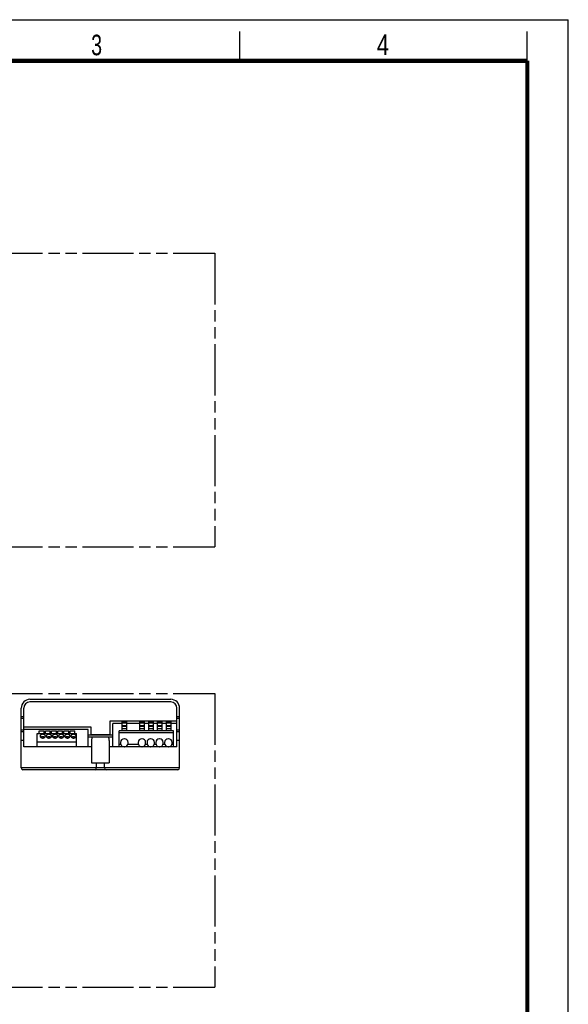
# Model space of a CAD drawing. Header units: millimetres. Extents: x 0 to 210, y 0 to 297.
# Tile 7 of 7: x 117 to 210, y 129 to 297. Entities that reach past the tile are written whole.
import ezdxf

# ---------------------------------------------------------------- set-up
doc = ezdxf.new("R2010")
doc.units = ezdxf.units.MM
doc.header["$LTSCALE"] = 19.36
doc.linetypes.add('PHANTOM', pattern=[0.8, 0.45, -0.05, 0.1, -0.05, 0.1, -0.05])
doc.layers.get('0').update_dxf_attribs({"linetype": 'CONTINUOUS'})
doc.layers.add('DEFAULT_3', color=7, linetype='PHANTOM')
doc.styles.add('TEXTSTYLE_2', font='txt', dxfattribs={"width": 0.75})

msp = doc.modelspace()

# ---------------------------------------------------------------- linework, layer by layer
at = {"color": 2, "linetype": 'Continuous'}
for p, q in [((0, 297), (210, 297)), ((210, 0), (210, 297)), ((154, 290), (154, 295)), ((203, 290), (203, 295))]:
    msp.add_line(p, q, dxfattribs=at)
at = {"color": 7, "linetype": 'Continuous'}
for p, q in [((118.25866, 181.23808), (142.25866, 181.23808)), ((116.75866, 169.53808), (116.75866, 179.73808)), ((117.20866, 173.13808), (117.20866, 179.73808)), ((142.25866, 180.78808), (118.25866, 180.78808)), ((143.30866, 173.13808), (143.30866, 179.73808)), ((143.75866, 169.53808), (143.75866, 179.73808)), ((117.20866, 176.52808), (128.60866, 176.52808)), ((128.60866, 176.52808), (128.60866, 175.26808)), ((131.90866, 175.26808), (131.90866, 177.57808)), ((131.90866, 177.57808), (143.30866, 177.57808)), ((132.35866, 173.13808), (132.35866, 177.12808)), ((133.94116, 177.12808), (132.35866, 177.12808)), ((133.94116, 177.42808), (134.73616, 177.42808)), ((133.94116, 177.42808), (133.94116, 175.86808)), ((134.73616, 177.14798), (133.94116, 177.14798)), ((134.73616, 176.69798), (133.94116, 176.69798)), ((134.73616, 176.60611), (133.94116, 176.60611)), ((134.73616, 176.22808), (133.94116, 176.22808)), ((134.73616, 177.42808), (134.73616, 175.86808)), ((136.94116, 177.12808), (134.73616, 177.12808)), ((136.94116, 177.42808), (137.73616, 177.42808)), ((136.94116, 177.42808), (136.94116, 175.86808)), ((137.73616, 177.14798), (136.94116, 177.14798)), ((137.73616, 176.69798), (136.94116, 176.69798)), ((137.73616, 176.60611), (136.94116, 176.60611)), ((137.73616, 176.22808), (136.94116, 176.22808)), ((137.73616, 177.42808), (137.73616, 175.86808)), ((138.44116, 177.12808), (137.73616, 177.12808)), ((138.44116, 177.42808), (139.23616, 177.42808)), ((138.44116, 177.42808), (138.44116, 175.86808)), ((139.23616, 177.14798), (138.44116, 177.14798)), ((139.23616, 176.69798), (138.44116, 176.69798)), ((139.23616, 176.60611), (138.44116, 176.60611)), ((139.23616, 176.22808), (138.44116, 176.22808)), ((139.23616, 177.42808), (139.23616, 175.86808)), ((139.94116, 177.12808), (139.23616, 177.12808)), ((139.94116, 177.42808), (140.73616, 177.42808)), ((139.94116, 177.42808), (139.94116, 175.86808)), ((140.73616, 177.14798), (139.94116, 177.14798)), ((140.73616, 176.69798), (139.94116, 176.69798)), ((140.73616, 176.60611), (139.94116, 176.60611)), ((140.73616, 176.22808), (139.94116, 176.22808)), ((140.73616, 177.42808), (140.73616, 175.86808)), ((141.44116, 177.12808), (140.73616, 177.12808)), ((141.44116, 177.42808), (142.23616, 177.42808)), ((141.44116, 177.42808), (141.44116, 175.86808)), ((142.23616, 177.14798), (141.44116, 177.14798)), ((142.23616, 176.69798), (141.44116, 176.69798)), ((142.23616, 176.60611), (141.44116, 176.60611)), ((142.23616, 176.22808), (141.44116, 176.22808)), ((142.23616, 177.42808), (142.23616, 175.86808)), ((143.30866, 177.12808), (142.23616, 177.12808)), ((117.20866, 175.71808), (116.75866, 175.71808)), ((128.15866, 176.07808), (117.20866, 176.07808)), ((119.45866, 173.13808), (119.45866, 175.40992)), ((119.45866, 175.40992), (126.20866, 175.40992)), ((119.84866, 175.40992), (119.84866, 175.88992)), ((119.84866, 175.88992), (120.65866, 175.88992)), ((120.65866, 175.40992), (120.65866, 175.88992)), ((120.89866, 175.40992), (120.89866, 175.88992)), ((120.89866, 175.88992), (121.70866, 175.88992)), ((121.70866, 175.40992), (121.70866, 175.88992)), ((121.94866, 175.40992), (121.94866, 175.88992)), ((121.94866, 175.88992), (122.75866, 175.88992)), ((122.75866, 175.40992), (122.75866, 175.88992)), ((122.99866, 175.40992), (122.99866, 175.88992)), ((122.99866, 175.88992), (123.80866, 175.88992)), ((123.80866, 175.40992), (123.80866, 175.88992)), ((124.04866, 175.40992), (124.04866, 175.88992)), ((124.04866, 175.88992), (124.85866, 175.88992)), ((124.85866, 175.40992), (124.85866, 175.88992)), ((125.09866, 175.40992), (125.09866, 175.88992)), ((125.09866, 175.88992), (125.90866, 175.88992)), ((125.90866, 175.40992), (125.90866, 175.88992)), ((126.20866, 173.13808), (126.20866, 175.40992)), ((128.15866, 173.13808), (128.15866, 176.07808)), ((128.15866, 174.81808), (132.35866, 174.81808)), ((128.60866, 175.26808), (131.90866, 175.26808)), ((142.69366, 175.86808), (133.48366, 175.86808)), ((133.48366, 173.13808), (133.48366, 175.86808)), ((134.36866, 174.50444), (134.30866, 174.50444)), ((137.36866, 174.50444), (137.30866, 174.50444)), ((138.86866, 174.50444), (138.80866, 174.50444)), ((140.36866, 174.50444), (140.30866, 174.50444)), ((141.86866, 174.50444), (141.80866, 174.50444)), ((142.69366, 173.13808), (142.69366, 175.86808)), ((143.75866, 175.71808), (143.30866, 175.71808)), ((128.75866, 173.13808), (117.20866, 173.13808)), ((119.45866, 174.00808), (126.20866, 174.00808)), ((128.75866, 174.23308), (128.75866, 170.43808)), ((131.75866, 174.23308), (131.75866, 170.43808)), ((143.30866, 173.13808), (131.75866, 173.13808)), ((133.48366, 173.60144), (133.72849, 173.60144)), ((133.70866, 173.90444), (133.70866, 173.75444)), ((134.30866, 173.15444), (134.36866, 173.15444)), ((134.94882, 173.60144), (136.72849, 173.60144)), ((134.96866, 173.75444), (134.96866, 173.90444)), ((136.70866, 173.90444), (136.70866, 173.75444)), ((137.30866, 173.15444), (137.36866, 173.15444)), ((137.94882, 173.60144), (138.22849, 173.60144)), ((137.96866, 173.75444), (137.96866, 173.90444)), ((138.20866, 173.90444), (138.20866, 173.75444)), ((138.80866, 173.15444), (138.86866, 173.15444)), ((139.44882, 173.60144), (139.72849, 173.60144)), ((139.46866, 173.75444), (139.46866, 173.90444)), ((139.70866, 173.90444), (139.70866, 173.75444)), ((140.30866, 173.15444), (140.36866, 173.15444)), ((140.94882, 173.60144), (141.22849, 173.60144)), ((140.96866, 173.75444), (140.96866, 173.90444)), ((141.20866, 173.90444), (141.20866, 173.75444)), ((141.80866, 173.15444), (141.86866, 173.15444)), ((142.44882, 173.60144), (142.69366, 173.60144)), ((142.46866, 173.75444), (142.46866, 173.90444)), ((128.75866, 170.43808), (131.75866, 170.43808)), ((129.58366, 169.53808), (129.58366, 170.43808)), ((130.93366, 169.53808), (130.93366, 170.43808)), ((143.45866, 169.23808), (117.05866, 169.23808))]:
    msp.add_line(p, q, dxfattribs=at)
at = {"color": 9, "linetype": 'Continuous'}
for p, q in [((117.20866, 178.26013), (116.75866, 178.26013)), ((117.20866, 177.94218), (116.75866, 177.94218)), ((143.75866, 178.26013), (143.30866, 178.26013)), ((143.75866, 177.94218), (143.30866, 177.94218)), ((134.73616, 177.27017), (133.94116, 177.27017)), ((137.73616, 177.27017), (136.94116, 177.27017)), ((139.23616, 177.27017), (138.44116, 177.27017)), ((140.73616, 177.27017), (139.94116, 177.27017)), ((142.23616, 177.27017), (141.44116, 177.27017)), ((117.20866, 176.00013), (116.75866, 176.00013)), ((132.35866, 175.11808), (128.15866, 175.11808)), ((142.69366, 175.51232), (133.48366, 175.51232)), ((143.75866, 176.00013), (143.30866, 176.00013)), ((117.20866, 174.21808), (116.75866, 174.21808)), ((143.75866, 174.21808), (143.30866, 174.21808)), ((143.75866, 169.53808), (116.75866, 169.53808))]:
    msp.add_line(p, q, dxfattribs=at)
at = {"color": 7, "linetype": 'Continuous', "const_width": 0.7}
for points in [[(7, 290), (203, 290)], [(203, 7), (203, 290)]]:
    msp.add_lwpolyline(points, dxfattribs=at)
at = {"color": 7, "linetype": 'Continuous'}
for points in [[(120.88366, 174.96268), (120.8797, 175.00456), (120.86833, 175.04503), (120.84936, 175.08443), (120.82337, 175.12178), (120.79063, 175.15636), (120.75186, 175.18768), (120.70757, 175.21509), (120.65866, 175.23825), (120.60585, 175.25662), (120.55013, 175.27003), (120.49239, 175.27812), (120.43366, 175.28088), (120.37493, 175.27812), (120.31719, 175.27003), (120.26147, 175.25662), (120.20866, 175.23825), (120.15975, 175.21509), (120.11546, 175.18768), (120.07669, 175.15636), (120.04395, 175.12178), (120.01796, 175.08443), (119.99899, 175.04503), (119.98762, 175.00456), (119.98366, 174.96268)], [(119.98366, 174.96268), (119.98762, 174.9208), (119.99899, 174.88032), (120.01796, 174.84092), (120.04395, 174.80358), (120.07669, 174.76899), (120.11546, 174.73768), (120.15975, 174.71026), (120.20866, 174.68711), (120.26147, 174.66873), (120.31719, 174.65532), (120.37493, 174.64724), (120.43366, 174.64448), (120.49239, 174.64724), (120.55013, 174.65532), (120.60585, 174.66873), (120.65866, 174.68711), (120.70757, 174.71026), (120.75186, 174.73768), (120.79063, 174.76899), (120.82337, 174.80358), (120.84936, 174.84092), (120.86833, 174.88032), (120.8797, 174.9208), (120.88366, 174.96268)], [(120.76805, 174.75076), (120.72835, 174.77889), (120.67691, 174.80606), (120.6206, 174.82786), (120.56042, 174.84367), (120.4977, 174.85337), (120.43366, 174.85656), (120.36962, 174.85337), (120.3069, 174.84367), (120.24672, 174.82786), (120.19041, 174.80606), (120.13897, 174.77889), (120.09927, 174.75076)], [(121.93366, 174.96268), (121.9297, 175.00456), (121.91833, 175.04503), (121.89936, 175.08443), (121.87337, 175.12178), (121.84063, 175.15636), (121.80186, 175.18768), (121.75757, 175.21509), (121.70866, 175.23825), (121.65585, 175.25662), (121.60013, 175.27003), (121.54239, 175.27812), (121.48366, 175.28088), (121.42493, 175.27812), (121.36719, 175.27003), (121.31147, 175.25662), (121.25866, 175.23825), (121.20975, 175.21509), (121.16546, 175.18768), (121.12669, 175.15636), (121.09395, 175.12178), (121.06796, 175.08443), (121.04899, 175.04503), (121.03762, 175.00456), (121.03366, 174.96268)], [(121.03366, 174.96268), (121.03762, 174.9208), (121.04899, 174.88032), (121.06796, 174.84092), (121.09395, 174.80358), (121.12669, 174.76899), (121.16546, 174.73768), (121.20975, 174.71026), (121.25866, 174.68711), (121.31147, 174.66873), (121.36719, 174.65532), (121.42493, 174.64724), (121.48366, 174.64448), (121.54239, 174.64724), (121.60013, 174.65532), (121.65585, 174.66873), (121.70866, 174.68711), (121.75757, 174.71026), (121.80186, 174.73768), (121.84063, 174.76899), (121.87337, 174.80358), (121.89936, 174.84092), (121.91833, 174.88032), (121.9297, 174.9208), (121.93366, 174.96268)], [(121.81805, 174.75076), (121.77835, 174.77889), (121.72691, 174.80606), (121.6706, 174.82786), (121.61042, 174.84367), (121.5477, 174.85337), (121.48366, 174.85656), (121.41962, 174.85337), (121.3569, 174.84367), (121.29672, 174.82786), (121.24041, 174.80606), (121.18897, 174.77889), (121.14927, 174.75076)], [(122.98366, 174.96268), (122.9797, 175.00456), (122.96833, 175.04503), (122.94936, 175.08443), (122.92337, 175.12178), (122.89063, 175.15636), (122.85186, 175.18768), (122.80757, 175.21509), (122.75866, 175.23825), (122.70585, 175.25662), (122.65013, 175.27003), (122.59239, 175.27812), (122.53366, 175.28088), (122.47493, 175.27812), (122.41719, 175.27003), (122.36147, 175.25662), (122.30866, 175.23825), (122.25975, 175.21509), (122.21546, 175.18768), (122.17669, 175.15636), (122.14395, 175.12178), (122.11796, 175.08443), (122.09899, 175.04503), (122.08762, 175.00456), (122.08366, 174.96268)], [(122.08366, 174.96268), (122.08762, 174.9208), (122.09899, 174.88032), (122.11796, 174.84092), (122.14395, 174.80358), (122.17669, 174.76899), (122.21546, 174.73768), (122.25975, 174.71026), (122.30866, 174.68711), (122.36147, 174.66873), (122.41719, 174.65532), (122.47493, 174.64724), (122.53366, 174.64448), (122.59239, 174.64724), (122.65013, 174.65532), (122.70585, 174.66873), (122.75866, 174.68711), (122.80757, 174.71026), (122.85186, 174.73768), (122.89063, 174.76899), (122.92337, 174.80358), (122.94936, 174.84092), (122.96833, 174.88032), (122.9797, 174.9208), (122.98366, 174.96268)], [(122.86805, 174.75076), (122.82835, 174.77889), (122.77691, 174.80606), (122.7206, 174.82786), (122.66042, 174.84367), (122.5977, 174.85337), (122.53366, 174.85656), (122.46962, 174.85337), (122.4069, 174.84367), (122.34672, 174.82786), (122.29041, 174.80606), (122.23897, 174.77889), (122.19927, 174.75076)], [(124.03366, 174.96268), (124.0297, 175.00456), (124.01833, 175.04503), (123.99936, 175.08443), (123.97337, 175.12178), (123.94063, 175.15636), (123.90186, 175.18768), (123.85757, 175.21509), (123.80866, 175.23825), (123.75585, 175.25662), (123.70013, 175.27003), (123.64239, 175.27812), (123.58366, 175.28088), (123.52493, 175.27812), (123.46719, 175.27003), (123.41147, 175.25662), (123.35866, 175.23825), (123.30975, 175.21509), (123.26546, 175.18768), (123.22669, 175.15636), (123.19395, 175.12178), (123.16796, 175.08443), (123.14899, 175.04503), (123.13762, 175.00456), (123.13366, 174.96268)], [(123.13366, 174.96268), (123.13762, 174.9208), (123.14899, 174.88032), (123.16796, 174.84092), (123.19395, 174.80358), (123.22669, 174.76899), (123.26546, 174.73768), (123.30975, 174.71026), (123.35866, 174.68711), (123.41147, 174.66873), (123.46719, 174.65532), (123.52493, 174.64724), (123.58366, 174.64448), (123.64239, 174.64724), (123.70013, 174.65532), (123.75585, 174.66873), (123.80866, 174.68711), (123.85757, 174.71026), (123.90186, 174.73768), (123.94063, 174.76899), (123.97337, 174.80358), (123.99936, 174.84092), (124.01833, 174.88032), (124.0297, 174.9208), (124.03366, 174.96268)], [(123.91805, 174.75076), (123.87835, 174.77889), (123.82691, 174.80606), (123.7706, 174.82786), (123.71042, 174.84367), (123.6477, 174.85337), (123.58366, 174.85656), (123.51962, 174.85337), (123.4569, 174.84367), (123.39672, 174.82786), (123.34041, 174.80606), (123.28897, 174.77889), (123.24927, 174.75076)], [(125.08366, 174.96268), (125.0797, 175.00456), (125.06833, 175.04503), (125.04936, 175.08443), (125.02337, 175.12178), (124.99063, 175.15636), (124.95186, 175.18768), (124.90757, 175.21509), (124.85866, 175.23825), (124.80585, 175.25662), (124.75013, 175.27003), (124.69239, 175.27812), (124.63366, 175.28088), (124.57493, 175.27812), (124.51719, 175.27003), (124.46147, 175.25662), (124.40866, 175.23825), (124.35975, 175.21509), (124.31546, 175.18768), (124.27669, 175.15636), (124.24395, 175.12178), (124.21796, 175.08443), (124.19899, 175.04503), (124.18762, 175.00456), (124.18366, 174.96268)], [(124.18366, 174.96268), (124.18762, 174.9208), (124.19899, 174.88032), (124.21796, 174.84092), (124.24395, 174.80358), (124.27669, 174.76899), (124.31546, 174.73768), (124.35975, 174.71026), (124.40866, 174.68711), (124.46147, 174.66873), (124.51719, 174.65532), (124.57493, 174.64724), (124.63366, 174.64448), (124.69239, 174.64724), (124.75013, 174.65532), (124.80585, 174.66873), (124.85866, 174.68711), (124.90757, 174.71026), (124.95186, 174.73768), (124.99063, 174.76899), (125.02337, 174.80358), (125.04936, 174.84092), (125.06833, 174.88032), (125.0797, 174.9208), (125.08366, 174.96268)], [(124.96805, 174.75076), (124.92835, 174.77889), (124.87691, 174.80606), (124.8206, 174.82786), (124.76042, 174.84367), (124.6977, 174.85337), (124.63366, 174.85656), (124.56962, 174.85337), (124.5069, 174.84367), (124.44672, 174.82786), (124.39041, 174.80606), (124.33897, 174.77889), (124.29927, 174.75076)], [(126.13366, 174.96268), (126.1297, 175.00456), (126.11833, 175.04503), (126.09936, 175.08443), (126.07337, 175.12178), (126.04063, 175.15636), (126.00186, 175.18768), (125.95757, 175.21509), (125.90866, 175.23825), (125.85585, 175.25662), (125.80013, 175.27003), (125.74239, 175.27812), (125.68366, 175.28088), (125.62493, 175.27812), (125.56719, 175.27003), (125.51147, 175.25662), (125.45866, 175.23825), (125.40975, 175.21509), (125.36546, 175.18768), (125.32669, 175.15636), (125.29395, 175.12178), (125.26796, 175.08443), (125.24899, 175.04503), (125.23762, 175.00456), (125.23366, 174.96268)], [(125.23366, 174.96268), (125.23762, 174.9208), (125.24899, 174.88032), (125.26796, 174.84092), (125.29395, 174.80358), (125.32669, 174.76899), (125.36546, 174.73768), (125.40975, 174.71026), (125.45866, 174.68711), (125.51147, 174.66873), (125.56719, 174.65532), (125.62493, 174.64724), (125.68366, 174.64448), (125.74239, 174.64724), (125.80013, 174.65532), (125.85585, 174.66873), (125.90866, 174.68711), (125.95757, 174.71026), (126.00186, 174.73768), (126.04063, 174.76899), (126.07337, 174.80358), (126.09936, 174.84092), (126.11833, 174.88032), (126.1297, 174.9208), (126.13366, 174.96268)], [(126.01805, 174.75076), (125.97835, 174.77889), (125.92691, 174.80606), (125.8706, 174.82786), (125.81042, 174.84367), (125.7477, 174.85337), (125.68366, 174.85656), (125.61962, 174.85337), (125.5569, 174.84367), (125.49672, 174.82786), (125.44041, 174.80606), (125.38897, 174.77889), (125.34927, 174.75076)]]:
    msp.add_lwpolyline(points, dxfattribs=at)
for centre, radius, start, end in [((118.25866, 179.73808), 1.5, 90, 180), ((142.25866, 179.73808), 1.5, 0, 90), ((118.25866, 179.73808), 1.05, 90, 180), ((142.25866, 179.73808), 1.05, 0, 90), ((134.30866, 173.90444), 0.6, 90, 180), ((134.36866, 173.90444), 0.6, 0, 90), ((137.30866, 173.90444), 0.6, 90, 180), ((137.36866, 173.90444), 0.6, 0, 90), ((138.80866, 173.90444), 0.6, 90, 180), ((138.86866, 173.90444), 0.6, 0, 90), ((140.30866, 173.90444), 0.6, 90, 180), ((140.36866, 173.90444), 0.6, 0, 90), ((141.80866, 173.90444), 0.6, 90, 180), ((141.86866, 173.90444), 0.6, 0, 90), ((134.30866, 173.75444), 0.6, 180, 270), ((134.36866, 173.75444), 0.6, 270, 360), ((137.30866, 173.75444), 0.6, 180, 270), ((137.36866, 173.75444), 0.6, 270, 360), ((138.80866, 173.75444), 0.6, 180, 270), ((138.86866, 173.75444), 0.6, 270, 360), ((140.30866, 173.75444), 0.6, 180, 270), ((140.36866, 173.75444), 0.6, 270, 360), ((141.80866, 173.75444), 0.6, 180, 270), ((141.86866, 173.75444), 0.6, 270, 360), ((117.05866, 169.53808), 0.3, 180, 270), ((129.28366, 169.53808), 0.3, 270, 360), ((131.23366, 169.53808), 0.3, 180, 270), ((143.45866, 169.53808), 0.3, 270, 360)]:
    msp.add_arc(centre, radius, start, end, dxfattribs=at)
for start_param, end_param in [(1.170164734, 1.570796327), (-1.570796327, -1.170164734)]:
    msp.add_ellipse((130.25866, 174.23308), major_axis=(0, 1.5), ratio=1, start_param=start_param, end_param=end_param, dxfattribs=at)
at = {"layer": 'DEFAULT_3', "color": 91, "linetype": 'PHANTOM', "true_color": 0x80ff80}
for p, q in [((49.75712, 257.21518), (149.75712, 257.21518)), ((149.75712, 257.21518), (149.75712, 207.21518)), ((49.75712, 207.21518), (149.75712, 207.21518)), ((49.75712, 182.21518), (149.75712, 182.21518)), ((149.75712, 182.21518), (149.75712, 132.21518)), ((49.75712, 132.21518), (149.75712, 132.21518))]:
    msp.add_line(p, q, dxfattribs=at)

# ---------------------------------------------------------------- texts
at = {"color": 5, "linetype": 'Continuous', "style": 'TEXTSTYLE_2'}
for s, width, p in [('3', 0.714286, (128.68391, 290.94286)), ('4', 0.785714, (177.38314, 290.99105))]:
    msp.add_text(s, height=3.5, dxfattribs=dict(at, width=width)).set_placement(p)

doc.saveas('drawing.dxf')
